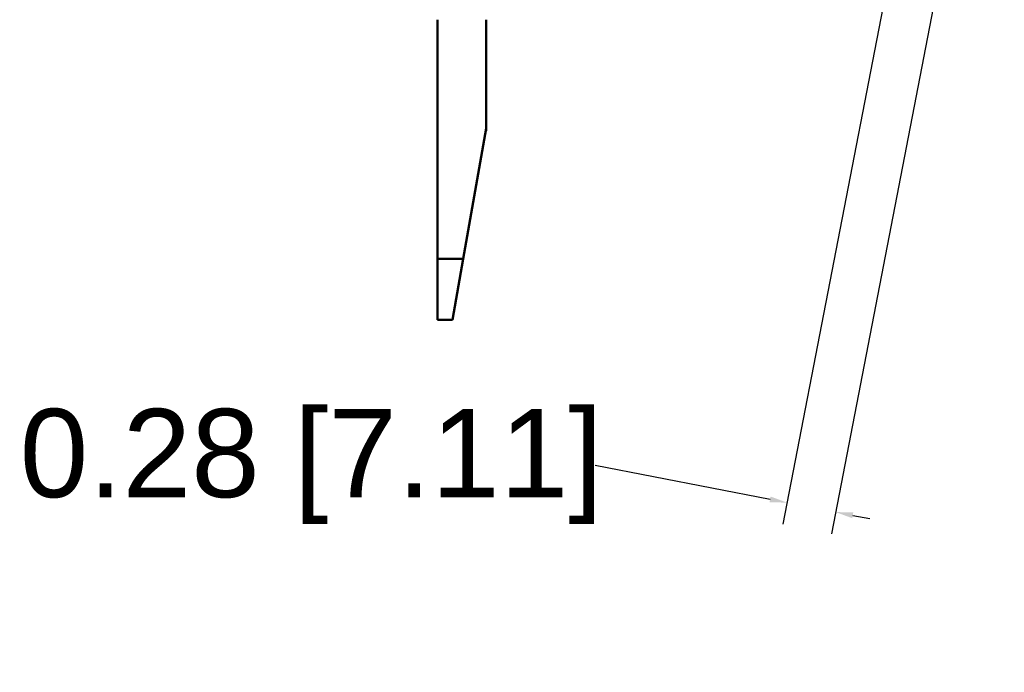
# Model space of a CAD drawing. Header units: inches. Extents: x 9.4 to 55.3, y 0.3 to 33.1.
# Tile 144 of 173: x 47.5 to 53, y 0.3 to 4. Entities that reach past the tile are written whole.
import ezdxf

# ---------------------------------------------------------------- set-up
doc = ezdxf.new("R2010")
doc.units = ezdxf.units.IN
doc.header["$MEASUREMENT"] = 0
doc.layers.add('Dimensions(ANSI)', color=7, linetype='Continuous', lineweight=25)
doc.layers.add('Visible Edges(ANSI)', color=7, linetype='Continuous', lineweight=50)
doc.styles.add('Copy of DEFAULT-ANSI', font='arial.ttf')
doc.dimstyles.new('Copy of DEFAULT-ANSI-06', dxfattribs={"dimtxt": 0.5, "dimasz": 0.098425, "dimexe": 0.125, "dimexo": 0.0625, "dimgap": 0.031496, "dimtad": 0, "dimtih": 1, "dimtoh": 1, "dimrnd": 1e-08, "dimzin": 0, "dimdsep": 46, "dimtxsty": 'Copy of DEFAULT-ANSI', "dimcen": 0.09, "dimdle": 0.393701, "dimclrd": 179, "dimclre": 179, "dimclrt": 179, "dimadec": 0, "dimazin": 0, "dimtfac": 1, "dimtofl": 0, "dimtmove": 0, "dimatfit": 3, "dimfxl": 1, "dimtolj": 1, "dimtzin": 0, "dimlwd": 25, "dimlwe": 25, "dimarcsym": 0})

# ---------------------------------------------------------------- blocks, each defined once
blk = doc.blocks.new('*D9')
at = {"layer": 'Defpoints', "color": 0, "linetype": 'Continuous'}
for p in [(53.0382, 6.1235), (52.5186, 4.9122), (52.0833, 1.1882)]:
    blk.add_point(p, dxfattribs=at)
at = {"layer": 'Dimensions(ANSI)', "color": 179, "linetype": 'Continuous', "lineweight": 25}
for p, q in [((53.0263, 6.0621), (52.0596, 1.0655)), ((52.5067, 4.8508), (51.7847, 1.1187)), ((51.7118, 1.2601), (50.7214, 1.4518)), ((52.18, 1.1696), (52.2766, 1.1509))]:
    blk.add_line(p, q, dxfattribs=at)
at = {"layer": 'Dimensions(ANSI)', "color": 179, "linetype": 'Continuous'}
for points in [[(51.7149, 1.2762), (51.7087, 1.244), (51.8084, 1.2414)], [(52.1831, 1.1857), (52.1768, 1.1534), (52.0833, 1.1882)]]:
    blk.add_solid(points, dxfattribs=at)
at = {"layer": 'Dimensions(ANSI)', "color": 179, "linetype": 'Continuous', "lineweight": 25, "insert": (47.4631, 1.7722), "char_height": 0.5, "attachment_point": 1, "style": 'Copy of DEFAULT-ANSI'}
blk.add_mtext('\\A1;0.28 [7.11]', dxfattribs=at)

msp = doc.modelspace()

# ---------------------------------------------------------------- linework, layer by layer
at = {"layer": 'Visible Edges(ANSI)'}
for p, q in [((49.8296, 3.9756), (49.8296, 2.6213)), ((50.1046, 3.3598), (50.1046, 3.9756)), ((49.9743, 2.6213), (50.1046, 3.3598)), ((50.102, 3.3456), (50.1046, 3.3456)), ((50.1046, 3.3598), (50.1046, 3.3456)), ((49.9743, 2.6213), (49.8296, 2.6213)), ((49.8296, 2.2765), (49.8296, 2.6213)), ((49.9743, 2.6213), (49.9135, 2.2765)), ((49.8296, 2.2765), (49.9135, 2.2765))]:
    msp.add_line(p, q, dxfattribs=at)

# ---------------------------------------------------------------- dimensions: what is measured, and where the dimension line sits
at = {"layer": 'Dimensions(ANSI)', "color": 179, "linetype": 'Continuous', "lineweight": 25}
dim = msp.add_linear_dim(base=(52.0833, 1.1882), p1=(52.5186, 4.9122), p2=(53.0382, 6.1235), angle=349.05, dimstyle='Copy of DEFAULT-ANSI-06', override={"dimdec": 2, "dimtp": 0, "dimtm": 0, "dimtdec": 2, "dimatfit": 1}, dxfattribs=at)
dim.commit()
dim.dimension.update_dxf_attribs({"geometry": '*D9', "text_midpoint": (49.0765, 1.4518), "dimtype": 160})

doc.saveas('drawing.dxf')
